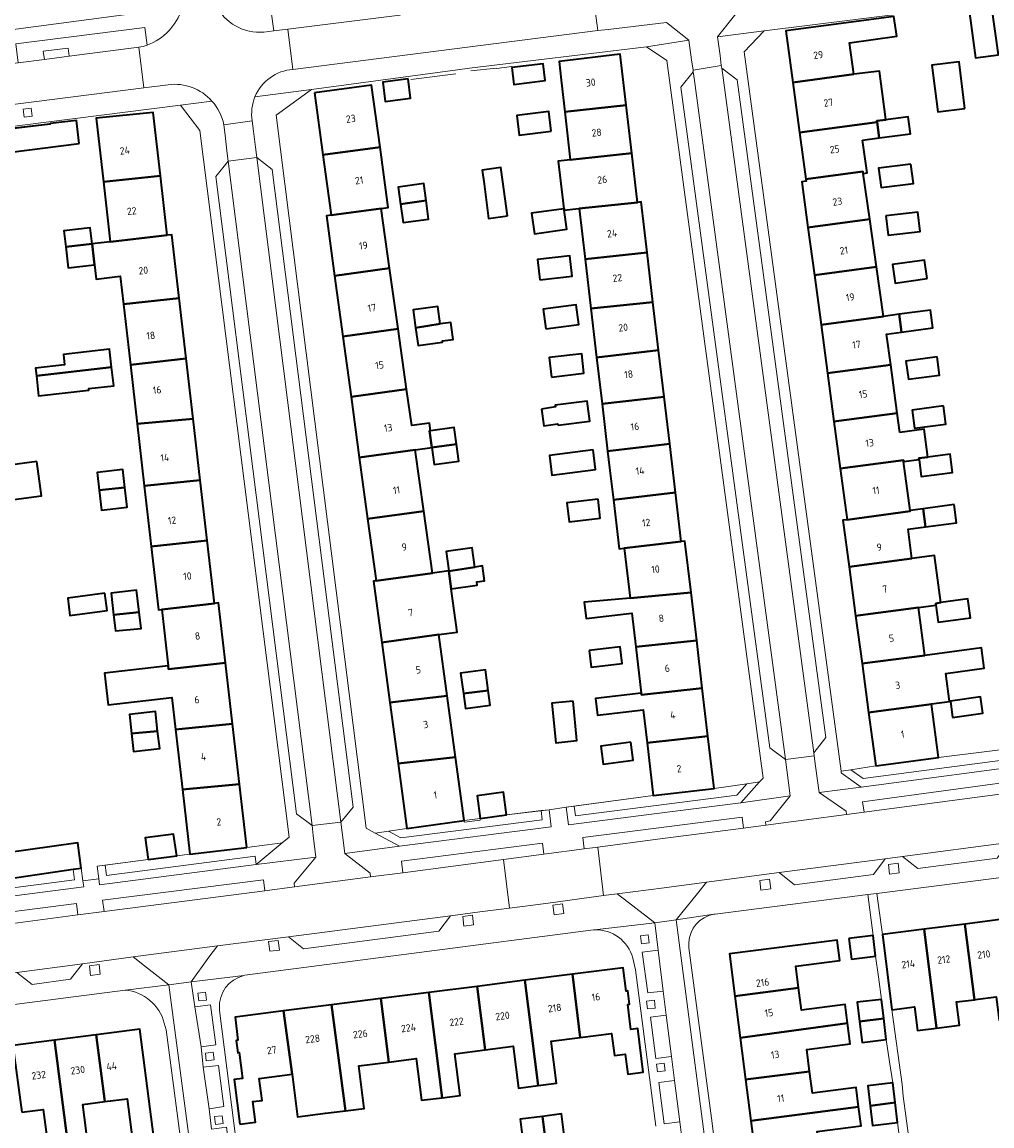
# Model space of a CAD drawing. Extents: x 151587 to 155483, y 462503 to 464608.
# Tile 61 of 236: x 152750 to 152869, y 463603 to 463739. Entities that reach past the tile are written whole.
import ezdxf
from ezdxf.enums import TextEntityAlignment as Align

# ---------------------------------------------------------------- set-up
doc = ezdxf.new("R2010")
doc.units = 0
doc.header["$LTSCALE"] = 0.5
for name, color, linetype, lineweight in [('B-RO-GR-BEPLANTING_CULTUUR_BODEMBEDEKKER-GV', 251, 'CONTINUOUS', 18), ('B-RO-GR-BEPLANTING_CULTUUR_HEESTERS-GV', 251, 'CONTINUOUS', 18), ('B-RO-GR-GROENVOORZIENING-GV', 251, 'CONTINUOUS', 18), ('B-RO-GR-HAAG-GV', 251, 'CONTINUOUS', 13), ('B-RO-IE-TERREINAFSCHEIDING_KUNSTMATIG_MUUR-G', 251, 'IE-TERREINAFSCHEIDING-KUNSTMATIG-DICHT', 18), ('B-RO-OG-BEBOUWING-GV', 6, 'CONTINUOUS', 35), ('B-RO-OG-BEBOUWING-T18', 1, 'CONTINUOUS', 18), ('B-RO-OG-TERREIN_CULTUURSCHEIDING-GV', 251, 'CONTINUOUS', 18), ('B-RO-VH-VERHARDING_BETONSTRAATSTEEN-GV', 251, 'CONTINUOUS', 18), ('B-RO-VH-VERHARDING_STRAATBAKSTEEN-GV', 251, 'CONTINUOUS', 18), ('B-RO-VH-VERHARDING_TEGEL-GV', 251, 'CONTINUOUS', 18)]:
    doc.layers.add(name, color=color, linetype=linetype, lineweight=lineweight)
doc.styles.add('NLCS-ISO-M200-T18', font='NLCS-ISO.ttf', dxfattribs={"height": 0.36})
doc.linetypes.add('IE-TERREINAFSCHEIDING-KUNSTMATIG-DICHT', pattern='A,8,-1,[82,NLCS.SHX,S=0.75,R=90,X=0,Y=0],-1', length=10)

msp = doc.modelspace()

# ---------------------------------------------------------------- linework, layer by layer
at = {"layer": 'B-RO-GR-BEPLANTING_CULTUUR_BODEMBEDEKKER-GV', "flags": 128}
for points in [[(152764.791, 463740.073), (152766.424, 463741.722), (152765.984, 463741.753), (152764.132, 463741.882), (152756.588, 463742.405), (152756.526, 463741.016), (152747.742, 463739.7), (152747.793, 463737.812)], [(152838.848, 463645.242), (152834.815, 463644.668), (152827.34, 463643.81), (152817.628, 463642.488), (152817.786, 463641.297), (152837.59, 463643.85)]]:
    msp.add_lwpolyline(points, close=True, dxfattribs=at)
at = {"layer": 'B-RO-GR-BEPLANTING_CULTUUR_HEESTERS-GV', "flags": 128}
for points in [[(152862.385, 463648.468), (152854.663, 463647.436), (152851.601, 463646.965), (152853.135, 463645.881), (152874.643, 463648.722), (152874.572, 463649.993)], [(152813.571, 463641.935), (152809.317, 463641.416), (152806.056, 463640.974), (152804.097, 463640.707), (152797.074, 463639.754), (152794.815, 463639.42), (152796.334, 463638.598), (152813.69, 463640.809)], [(152778.554, 463635.333), (152781.747, 463637.975), (152779.878, 463637.726), (152777.382, 463637.395), (152770.396, 463636.591), (152768.787, 463636.366), (152765.276, 463635.933), (152759.981, 463635.253), (152760.151, 463633.96), (152778.426, 463636.325)], [(152739.02, 463632.48), (152737.747, 463632.266), (152739.474, 463631.276), (152756.239, 463633.44), (152756.069, 463634.734), (152748.042, 463633.571), (152745.954, 463633.268), (152745.929, 463633.446)]]:
    msp.add_lwpolyline(points, close=True, dxfattribs=at)
at = {"layer": 'B-RO-GR-GROENVOORZIENING-GV', "flags": 128}
for points in [[(152750.914, 463728.262), (152749.922, 463728.136), (152750.048, 463727.144), (152751.04, 463727.27)], [(152874.572, 463649.993), (152874.643, 463648.722), (152853.135, 463645.881), (152851.601, 463646.965), (152850.402, 463646.781), (152850.431, 463646.568), (152852.877, 463644.838), (152875.693, 463647.852), (152875.66, 463648.446), (152875.567, 463650.118)], [(152827.44, 463641.533), (152838.084, 463642.905), (152840.394, 463645.463), (152838.848, 463645.242), (152837.59, 463643.85), (152817.786, 463641.297), (152817.628, 463642.488), (152816.638, 463642.353), (152816.925, 463640.178)], [(152813.571, 463641.935), (152813.69, 463640.809), (152796.334, 463638.598), (152794.815, 463639.42), (152793.165, 463639.175), (152796.141, 463637.565), (152814.788, 463639.941), (152814.564, 463642.056)], [(152759.197, 463633.539), (152759.289, 463632.84), (152778.554, 463635.333), (152778.426, 463636.325), (152760.151, 463633.96), (152759.981, 463635.253), (152758.989, 463635.126)], [(152856.377, 463634.147), (152857.569, 463634.292), (152857.424, 463635.483), (152856.233, 463635.338)], [(152739.268, 463630.241), (152757.361, 463632.577), (152757.267, 463633.296), (152757.063, 463634.878), (152756.069, 463634.734), (152756.239, 463633.44), (152739.474, 463631.276), (152737.747, 463632.266), (152736.193, 463632.005)], [(152840.569, 463632.181), (152841.761, 463632.326), (152841.616, 463633.517), (152840.425, 463633.372)], [(152815.149, 463629.146), (152816.341, 463629.291), (152816.196, 463630.482), (152815.005, 463630.337)], [(152804.07, 463627.747), (152805.262, 463627.892), (152805.117, 463629.083), (152803.926, 463628.938)], [(152780.221, 463624.654), (152781.413, 463624.799), (152781.268, 463625.99), (152780.077, 463625.845)], [(152825.876, 463625.588), (152826.829, 463625.703), (152826.713, 463626.656), (152825.76, 463626.541)], [(152758.201, 463621.694), (152759.393, 463621.839), (152759.248, 463623.03), (152758.057, 463622.885)], [(152771.487, 463618.547), (152772.44, 463618.663), (152772.325, 463619.616), (152771.372, 463619.5)], [(152826.633, 463617.566), (152827.586, 463617.681), (152827.47, 463618.634), (152826.517, 463618.519)], [(152772.417, 463611.181), (152773.37, 463611.297), (152773.255, 463612.25), (152772.302, 463612.134)], [(152827.849, 463609.839), (152828.802, 463609.954), (152828.686, 463610.907), (152827.733, 463610.792)], [(152773.545, 463603.379), (152774.498, 463603.494), (152774.383, 463604.447), (152773.43, 463604.332)]]:
    msp.add_lwpolyline(points, close=True, dxfattribs=at)
at = {"layer": 'B-RO-GR-HAAG-GV', "flags": 128}
for points in [[(152874.572, 463649.993), (152874.643, 463648.722), (152853.135, 463645.881), (152851.601, 463646.965), (152850.402, 463646.781), (152850.431, 463646.568), (152852.877, 463644.838), (152875.693, 463647.852), (152875.66, 463648.446), (152875.567, 463650.118)], [(152816.638, 463642.353), (152816.925, 463640.178), (152827.44, 463641.533), (152838.084, 463642.905), (152840.394, 463645.463), (152838.848, 463645.242), (152837.59, 463643.85), (152817.786, 463641.297), (152817.628, 463642.488)], [(152796.141, 463637.565), (152814.788, 463639.941), (152814.564, 463642.056), (152813.571, 463641.935), (152813.69, 463640.809), (152796.334, 463638.598), (152794.815, 463639.42), (152793.165, 463639.175)], [(152778.554, 463635.333), (152778.426, 463636.325), (152760.151, 463633.96), (152759.981, 463635.253), (152758.989, 463635.126), (152759.197, 463633.539), (152759.289, 463632.84)], [(152739.268, 463630.241), (152757.361, 463632.577), (152757.267, 463633.296), (152757.063, 463634.878), (152756.069, 463634.734), (152756.239, 463633.44), (152739.474, 463631.276), (152737.747, 463632.266), (152736.193, 463632.005)]]:
    msp.add_lwpolyline(points, close=True, dxfattribs=at)
at = {"layer": 'B-RO-IE-TERREINAFSCHEIDING_KUNSTMATIG_MUUR-G', "flags": 128}
for points in [[(152808.079, 463733.155), (152808.075, 463733.184), (152804.933, 463732.853)], [(152808.079, 463733.155), (152809.938, 463733.4), (152809.96, 463733.251)], [(152797.561, 463731.769), (152803.096, 463732.498)], [(152747.471, 463725.735), (152753.238, 463726.392)], [(152862.385, 463648.468), (152875.567, 463650.118)], [(152827.34, 463643.81), (152816.638, 463642.353)], [(152804.097, 463640.707), (152804.125, 463640.501), (152806.086, 463640.765), (152806.056, 463640.974)], [(152809.317, 463641.416), (152814.564, 463642.056)], [(152758.989, 463635.126), (152765.276, 463635.933)], [(152768.787, 463636.366), (152770.396, 463636.591)]]:
    msp.add_lwpolyline(points, dxfattribs=at)
at = {"layer": 'B-RO-OG-BEBOUWING-GV', "flags": 128}
for points in [[(152869.745, 463734.814), (152868.907, 463740.918), (152866.092, 463740.532), (152866.93, 463734.428)], [(152851.983, 463732.422), (152851.435, 463736.299), (152857.257, 463737.122), (152856.891, 463739.536), (152843.644, 463737.766), (152844.493, 463731.42)], [(152816.459, 463727.817), (152824.007, 463728.635), (152823.267, 463734.915), (152815.765, 463733.977), (152816.02, 463731.711)], [(152809.96, 463733.251), (152810.22, 463731.171), (152814.05, 463731.65), (152813.79, 463733.73)], [(152865.634, 463728.232), (152864.903, 463733.969), (152861.561, 463733.543), (152862.293, 463727.805)], [(152797.221, 463731.859), (152794.108, 463731.465), (152794.407, 463729.097), (152797.521, 463729.491)], [(152851.983, 463732.422), (152844.493, 463731.42), (152845.316, 463725.256), (152854.832, 463726.528), (152854.809, 463726.703), (152855.904, 463726.849), (152855.862, 463727.182), (152855.147, 463732.823)], [(152785.709, 463730.131), (152786.741, 463722.523), (152793.767, 463723.476), (152792.735, 463731.084)], [(152759.77, 463719.203), (152766.787, 463719.938), (152765.892, 463727.719), (152758.875, 463727.033)], [(152814.808, 463725.435), (152814.509, 463727.849), (152810.559, 463727.361), (152810.857, 463724.947)], [(152816.459, 463727.817), (152817.124, 463721.922), (152824.702, 463722.742), (152824.007, 463728.635)], [(152756.81, 463723.902), (152756.485, 463726.761), (152753.238, 463726.392), (152753.248, 463726.308), (152747.702, 463725.633), (152748.107, 463722.795)], [(152853.062, 463724.332), (152855.09, 463724.604), (152854.832, 463726.528), (152845.316, 463725.256), (152846.081, 463719.539), (152853.099, 463720.477), (152853.133, 463720.24), (152853.601, 463720.306)], [(152855.09, 463724.604), (152858.929, 463725.118), (152858.642, 463727.215), (152855.904, 463726.849), (152854.809, 463726.703), (152854.832, 463726.528)], [(152786.741, 463722.523), (152787.747, 463715.11), (152793.909, 463715.946), (152794.773, 463716.063), (152793.767, 463723.476)], [(152825.417, 463716.681), (152824.702, 463722.742), (152817.124, 463721.922), (152815.668, 463721.764), (152816.335, 463715.91), (152816.368, 463715.915), (152816.394, 463715.73), (152817.806, 463715.88), (152818.218, 463715.929)], [(152809.417, 463715.05), (152808.836, 463719.226), (152808.593, 463720.971), (152806.323, 463720.655), (152806.539, 463718.956), (152807.079, 463714.713)], [(152859.001, 463721.381), (152855.015, 463720.871), (152855.319, 463718.496), (152859.305, 463719.006)], [(152767.626, 463712.646), (152766.787, 463719.938), (152759.77, 463719.203), (152760.617, 463711.839), (152761.338, 463711.922)], [(152846.081, 463719.539), (152846.115, 463719.286), (152845.597, 463719.216), (152846.346, 463713.611), (152853.931, 463714.625), (152853.133, 463720.24), (152853.099, 463720.477)], [(152796.283, 463716.475), (152799.413, 463716.912), (152799.131, 463718.989), (152796, 463718.564)], [(152799.413, 463716.912), (152796.283, 463716.475), (152796.591, 463714.203), (152799.723, 463714.628)], [(152818.953, 463709.687), (152826.578, 463710.538), (152825.848, 463716.732), (152825.417, 463716.681), (152818.218, 463715.929)], [(152787.747, 463715.11), (152787.186, 463715.033), (152788.187, 463707.653), (152794.94, 463708.601), (152793.909, 463715.946)], [(152816.394, 463715.73), (152816.368, 463715.915), (152816.335, 463715.91), (152812.37, 463715.348), (152812.73, 463712.808), (152816.728, 463713.375)], [(152855.912, 463715.041), (152856.178, 463712.662), (152860.11, 463713.102), (152859.844, 463715.481)], [(152854.765, 463708.757), (152853.931, 463714.625), (152846.346, 463713.611), (152847.131, 463707.737)], [(152755.145, 463711.209), (152758.391, 463711.583), (152758.164, 463713.554), (152754.918, 463713.181)], [(152762.231, 463704.158), (152769.095, 463704.915), (152768.198, 463712.712), (152767.626, 463712.646), (152761.338, 463711.922), (152760.617, 463711.839), (152758.391, 463711.583), (152758.688, 463708.999), (152758.887, 463707.264), (152761.835, 463707.603)], [(152758.391, 463711.583), (152755.145, 463711.209), (152755.442, 463708.626), (152758.688, 463708.999)], [(152813.407, 463707.184), (152817.376, 463707.634), (152817.096, 463710.105), (152813.127, 463709.654)], [(152818.953, 463709.687), (152819.666, 463703.64), (152827.301, 463704.411), (152826.578, 463710.538)], [(152788.187, 463707.653), (152789.199, 463700.197), (152795.987, 463701.15), (152794.94, 463708.601)], [(152855.629, 463702.681), (152854.765, 463708.757), (152847.131, 463707.737), (152847.945, 463701.653)], [(152860.973, 463707.335), (152860.646, 463709.602), (152856.741, 463709.04), (152857.067, 463706.773)], [(152769.095, 463704.915), (152762.231, 463704.158), (152763.088, 463696.709), (152769.947, 463697.511)], [(152801.151, 463701.754), (152800.862, 463703.885), (152797.842, 463703.475), (152798.142, 463701.248)], [(152814.119, 463701.137), (152818.178, 463701.675), (152817.857, 463704.092), (152813.799, 463703.554)], [(152820.373, 463697.638), (152827.993, 463698.543), (152827.301, 463704.411), (152819.666, 463703.64)], [(152857.553, 463702.939), (152857.845, 463700.752), (152861.671, 463701.263), (152861.379, 463703.451)], [(152798.142, 463701.248), (152798.433, 463699.086), (152801.458, 463699.497), (152801.436, 463699.651), (152802.747, 463699.829), (152802.462, 463701.932), (152801.151, 463701.754)], [(152847.945, 463701.653), (152848.741, 463695.692), (152856.511, 463696.73), (152856.006, 463700.506), (152857.845, 463700.752), (152857.553, 463702.939), (152855.629, 463702.681)], [(152789.199, 463700.197), (152790.206, 463692.775), (152797.028, 463693.733), (152795.987, 463701.15)], [(152760.775, 463696.439), (152760.523, 463698.633), (152754.853, 463697.981), (152754.998, 463696.721), (152751.446, 463696.312), (152751.55, 463695.36)], [(152814.814, 463695.222), (152818.814, 463695.683), (152818.539, 463698.071), (152814.539, 463697.61)], [(152821.045, 463691.928), (152828.673, 463692.777), (152827.993, 463698.543), (152820.373, 463697.638)], [(152862.21, 463697.684), (152858.383, 463697.178), (152858.678, 463694.943), (152862.505, 463695.448)], [(152760.775, 463696.439), (152751.55, 463695.36), (152751.818, 463692.913), (152758.002, 463693.624), (152757.982, 463693.805), (152761.038, 463694.156)], [(152763.919, 463689.481), (152770.803, 463690.071), (152769.947, 463697.511), (152763.088, 463696.709)], [(152849.537, 463689.743), (152857.307, 463690.782), (152856.511, 463696.73), (152848.741, 463695.692)], [(152791.215, 463685.336), (152798.077, 463686.267), (152800.116, 463686.543), (152799.837, 463688.605), (152799.96, 463688.622), (152799.829, 463689.551), (152797.658, 463689.246), (152797.028, 463693.733), (152790.206, 463692.775)], [(152813.6, 463691.29), (152813.87, 463689.236), (152815.6, 463689.479), (152815.654, 463689.317), (152819.532, 463689.803), (152819.195, 463692.262), (152815.276, 463691.777), (152815.33, 463691.56)], [(152821.73, 463686.11), (152829.353, 463687.009), (152828.673, 463692.777), (152821.045, 463691.928)], [(152862.977, 463691.673), (152859.15, 463691.168), (152859.445, 463688.932), (152863.272, 463689.438)], [(152764.795, 463681.866), (152771.67, 463682.535), (152770.803, 463690.071), (152763.919, 463689.481)], [(152857.624, 463688.409), (152857.307, 463690.782), (152849.537, 463689.743), (152850.309, 463683.964), (152858.079, 463685.002), (152858.099, 463684.854), (152859.99, 463685.106), (152859.974, 463685.233), (152861.073, 463685.378), (152860.621, 463688.805)], [(152803.168, 463686.957), (152802.889, 463689.018), (152799.96, 463688.622), (152799.837, 463688.605), (152800.116, 463686.543)], [(152803.168, 463686.957), (152800.116, 463686.543), (152800.396, 463684.482), (152803.448, 463684.896)], [(152829.353, 463687.009), (152821.73, 463686.11), (152821.962, 463684.066), (152822.437, 463680.143), (152830.057, 463681.041)], [(152792.24, 463677.78), (152799.133, 463678.748), (152798.077, 463686.267), (152791.215, 463685.336)], [(152819.939, 463686.262), (152814.588, 463685.588), (152814.885, 463683.155), (152820.25, 463683.87)], [(152859.99, 463685.106), (152860.269, 463682.997), (152864.096, 463683.503), (152863.801, 463685.738), (152861.073, 463685.378), (152859.974, 463685.233)], [(152751.596, 463684.842), (152747.015, 463684.208), (152747.541, 463680.005), (152752.163, 463680.626)], [(152851.148, 463677.688), (152858.918, 463678.727), (152858.905, 463678.823), (152858.099, 463684.854), (152858.079, 463685.002), (152850.309, 463683.964)], [(152759.264, 463681.328), (152762.406, 463681.634), (152762.15, 463683.87), (152759.013, 463683.509)], [(152759.264, 463681.328), (152759.548, 463678.851), (152762.684, 463679.212), (152762.406, 463681.634)], [(152765.656, 463674.383), (152772.522, 463675.123), (152771.67, 463682.535), (152764.795, 463681.866)], [(152820.547, 463680.208), (152816.728, 463679.744), (152817.002, 463677.411), (152820.822, 463677.859)], [(152830.769, 463675), (152830.057, 463681.041), (152822.437, 463680.143), (152823.145, 463674.1), (152823.761, 463674.173)], [(152792.24, 463677.78), (152793.27, 463670.19), (152800.203, 463671.131), (152799.133, 463678.748)], [(152858.905, 463678.823), (152858.918, 463678.727), (152851.148, 463677.688), (152850.628, 463677.619), (152851.393, 463671.894), (152859.116, 463672.926), (152858.637, 463676.514), (152860.78, 463676.797), (152860.485, 463679.032)], [(152864.312, 463679.538), (152860.485, 463679.032), (152860.78, 463676.797), (152864.607, 463677.303)], [(152772.522, 463675.123), (152765.656, 463674.383), (152766.549, 463666.619), (152766.936, 463666.663), (152773.41, 463667.408)], [(152831.975, 463668.762), (152831.233, 463675.054), (152830.769, 463675), (152823.761, 463674.173), (152824.48, 463668.067)], [(152802.218, 463671.357), (152805.405, 463671.872), (152805.085, 463674.23), (152801.889, 463673.796), (152802.212, 463671.4)], [(152859.922, 463666.893), (152862.071, 463667.18), (152862.04, 463667.412), (152862.666, 463667.497), (152861.89, 463673.297), (152859.116, 463672.926), (152851.393, 463671.894), (152852.2, 463665.861)], [(152805.405, 463671.872), (152802.218, 463671.357), (152802.508, 463669.208), (152805.707, 463669.642), (152805.652, 463670.045), (152806.609, 463670.175), (152806.361, 463672.002)], [(152793.973, 463662.608), (152800.995, 463663.568), (152803.228, 463663.873), (152802.508, 463669.208), (152802.218, 463671.357), (152802.212, 463671.4), (152800.203, 463671.131), (152793.27, 463670.19), (152792.95, 463670.147)], [(152759.946, 463668.663), (152755.388, 463668.058), (152755.67, 463665.935), (152760.228, 463666.54)], [(152764.162, 463666.344), (152763.845, 463669.041), (152760.719, 463668.681), (152761.029, 463665.983)], [(152832.674, 463662.828), (152831.975, 463668.762), (152824.48, 463668.067), (152821.695, 463667.809), (152818.857, 463667.546), (152819.093, 463665.543), (152824.7, 463666.204), (152825.189, 463662.056)], [(152862.666, 463667.497), (152862.04, 463667.412), (152862.071, 463667.18), (152862.353, 463665.106), (152866.314, 463665.645), (152866.001, 463667.951)], [(152767.733, 463659.735), (152767.779, 463659.334), (152774.772, 463660.083), (152773.923, 463667.467), (152773.41, 463667.408), (152766.936, 463666.663)], [(152860.708, 463661.016), (152859.922, 463666.893), (152852.2, 463665.861), (152852.982, 463660.034)], [(152761.029, 463665.983), (152761.254, 463664.023), (152764.398, 463664.338), (152764.162, 463666.344)], [(152800.995, 463663.568), (152793.973, 463662.608), (152794.974, 463655.23), (152802.016, 463656.042)], [(152833.362, 463656.992), (152832.674, 463662.828), (152825.189, 463662.056), (152825.858, 463656.378), (152825.884, 463656.167)], [(152819.452, 463661.63), (152819.693, 463659.574), (152823.513, 463660.022), (152823.272, 463662.078)], [(152860.708, 463661.016), (152852.982, 463660.034), (152853.785, 463654.003), (152861.508, 463655.035), (152861.505, 463655.055), (152863.751, 463655.359), (152863.287, 463658.79), (152867.988, 463659.427), (152867.645, 463661.955)], [(152774.772, 463660.083), (152767.779, 463659.334), (152767.733, 463659.735), (152759.929, 463658.838), (152760.379, 463654.926), (152768.183, 463655.831), (152768.632, 463651.927), (152775.633, 463652.604)], [(152807.051, 463656.716), (152806.707, 463659.247), (152803.659, 463658.833), (152803.999, 463656.316)], [(152826.581, 463650.251), (152834.057, 463651.095), (152833.362, 463656.992), (152825.884, 463656.167), (152825.858, 463656.378), (152820.223, 463655.714), (152820.464, 463653.673), (152826.1, 463654.338)], [(152794.974, 463655.23), (152795.99, 463647.743), (152803.037, 463648.519), (152802.016, 463656.042)], [(152807.051, 463656.716), (152803.999, 463656.316), (152804.247, 463654.486), (152807.297, 463654.9)], [(152864.12, 463653.401), (152867.827, 463653.903), (152867.555, 463655.907), (152863.848, 463655.405)], [(152817.499, 463655.406), (152814.892, 463655.158), (152815.355, 463650.29), (152817.961, 463650.538)], [(152854.663, 463647.436), (152862.385, 463648.468), (152861.508, 463655.035), (152853.785, 463654.003)], [(152766.441, 463651.715), (152766.164, 463654.103), (152762.963, 463653.735), (152763.231, 463651.405)], [(152763.231, 463651.405), (152763.486, 463649.19), (152766.691, 463649.559), (152766.441, 463651.715)], [(152769.484, 463644.523), (152776.485, 463645.193), (152775.633, 463652.604), (152768.632, 463651.927)], [(152824.594, 463650.354), (152820.883, 463649.866), (152821.175, 463647.659), (152824.885, 463648.149)], [(152834.057, 463651.095), (152826.581, 463650.251), (152827.34, 463643.81), (152834.815, 463644.668)], [(152795.99, 463647.743), (152797.074, 463639.754), (152804.097, 463640.707), (152803.037, 463648.519)], [(152777.382, 463637.395), (152776.485, 463645.193), (152769.484, 463644.523), (152770.396, 463636.591)], [(152806.056, 463640.974), (152809.317, 463641.416), (152808.944, 463644.194), (152805.682, 463643.751)], [(152765.276, 463635.933), (152768.787, 463636.366), (152768.407, 463639.026), (152764.896, 463638.593)], [(152756.069, 463634.734), (152757.063, 463634.878), (152756.626, 463637.971), (152747.603, 463636.709), (152748.042, 463633.571)], [(152865.622, 463628.006), (152866.792, 463618.707), (152866.906, 463618.722), (152869.461, 463619.048), (152869.823, 463616.206), (152872.141, 463616.501), (152870.583, 463628.638)], [(152856.664, 463617.468), (152859.433, 463617.821), (152859.801, 463614.931), (152862.123, 463615.226), (152860.63, 463627.37), (152855.486, 463626.715)], [(152866.792, 463618.707), (152865.622, 463628.006), (152860.63, 463627.37), (152862.123, 463615.226), (152864.957, 463615.587), (152864.596, 463618.428)], [(152837.356, 463619.12), (152845.19, 463620.154), (152844.845, 463622.838), (152850.266, 463623.535), (152849.946, 463626.027), (152836.687, 463624.322)], [(152851.378, 463626.215), (152851.692, 463623.7), (152854.65, 463624.07), (152854.336, 463626.585)], [(152811.569, 463621.089), (152813.213, 463608.158), (152815.459, 463608.443), (152814.806, 463613.602), (152818.351, 463614.051), (152817.418, 463621.83)], [(152817.418, 463621.83), (152818.351, 463614.051), (152822.212, 463614.54), (152822.552, 463611.857), (152823.89, 463612.026), (152824.203, 463609.551), (152826.09, 463609.791), (152825.44, 463615.154), (152824.598, 463615.048), (152824.209, 463618.12), (152824.435, 463618.148), (152824.225, 463619.802), (152823.994, 463619.772), (152823.633, 463622.617)], [(152813.213, 463608.158), (152811.569, 463621.089), (152805.68, 463620.343), (152806.668, 463612.535), (152810.135, 463612.974), (152810.784, 463607.851)], [(152801.396, 463606.661), (152799.748, 463619.592), (152793.854, 463618.845), (152794.853, 463611.037), (152798.195, 463611.46), (152798.844, 463606.338)], [(152799.748, 463619.592), (152801.396, 463606.661), (152803.603, 463606.941), (152802.954, 463612.065), (152806.668, 463612.535), (152805.68, 463620.343)], [(152845.19, 463620.154), (152837.356, 463619.12), (152838.012, 463614.015), (152851.197, 463615.808), (152850.9, 463618.116), (152845.54, 463617.427)], [(152789.507, 463605.051), (152787.795, 463618.078), (152781.913, 463617.333), (152782.95, 463609.543), (152783.612, 463604.305), (152787.056, 463604.741)], [(152789.507, 463605.051), (152791.83, 463605.345), (152791.168, 463610.57), (152794.853, 463611.037), (152793.854, 463618.845), (152787.795, 463618.078)], [(152855.36, 463618.74), (152852.399, 463618.381), (152852.683, 463616.033), (152855.645, 463616.387)], [(152776.555, 463603.418), (152778.443, 463603.657), (152778.124, 463606.179), (152779.262, 463606.323), (152778.919, 463609.033), (152782.95, 463609.543), (152781.913, 463617.333), (152775.951, 463616.578), (152776.312, 463613.723), (152776.106, 463613.697), (152776.298, 463612.184), (152776.462, 463612.205), (152776.863, 463609.041), (152775.859, 463608.914)], [(152855.645, 463616.387), (152852.683, 463616.033), (152852.997, 463613.446), (152855.958, 463613.805)], [(152758.89, 463614.378), (152759.948, 463606.183), (152762.689, 463606.536), (152763.348, 463601.423), (152765.952, 463601.759), (152764.237, 463615.067)], [(152838.67, 463608.901), (152846.543, 463609.893), (152846.195, 463612.598), (152851.521, 463613.283), (152851.197, 463615.808), (152838.012, 463614.015)], [(152749.738, 463604.868), (152752.378, 463605.208), (152753.069, 463600.027), (152755.34, 463600.296), (152755.477, 463600.312), (152755.468, 463600.384), (152753.768, 463613.718), (152748.635, 463613.057)], [(152758.89, 463614.378), (152753.768, 463613.718), (152755.468, 463600.384), (152755.477, 463600.312), (152757.036, 463600.497), (152757.922, 463600.602), (152757.909, 463600.699), (152757.248, 463605.835), (152759.948, 463606.183)], [(152839.322, 463603.826), (152852.561, 463605.522), (152852.253, 463607.913), (152846.887, 463607.223), (152846.543, 463609.893), (152838.67, 463608.901)], [(152857.051, 463606.059), (152856.762, 463608.483), (152853.699, 463608.118), (152853.99, 463605.682)], [(152852.561, 463605.522), (152839.322, 463603.826), (152839.97, 463598.786), (152847.835, 463599.775), (152847.485, 463602.496), (152852.861, 463603.187)], [(152857.051, 463606.059), (152853.99, 463605.682), (152854.279, 463603.253), (152857.342, 463603.618)], [(152814.097, 463601.421), (152813.737, 463604.371), (152810.983, 463604.016), (152811.363, 463601.068)], [(152816.42, 463601.721), (152816.04, 463604.668), (152813.737, 463604.371), (152814.097, 463601.421)]]:
    msp.add_lwpolyline(points, close=True, dxfattribs=at)
at = {"layer": 'B-RO-OG-TERREIN_CULTUURSCHEIDING-GV', "flags": 128}
for points in [[(152795.86, 463742.125), (152780.394, 463740.117), (152780.699, 463737.753), (152782.442, 463737.973), (152796.194, 463739.711), (152796.257, 463739.719)], [(152853.235, 463641.741), (152874.864, 463644.626), (152874.763, 463645.982), (152853.057, 463643.017)], [(152818.828, 463637.242), (152820.532, 463637.464), (152827.866, 463638.421), (152838.426, 463639.799), (152838.257, 463641.14), (152827.68, 463639.79), (152818.674, 463638.641)], [(152808.932, 463635.947), (152813.898, 463636.605), (152813.731, 463637.937), (152796.416, 463635.709), (152796.568, 463634.31)], [(152779.615, 463632.103), (152779.447, 463633.433), (152759.664, 463630.936), (152759.858, 463629.532)], [(152756.646, 463629.12), (152756.477, 463630.529), (152739.172, 463628.303), (152739.38, 463626.825)]]:
    msp.add_lwpolyline(points, close=True, dxfattribs=at)
msp.add_lwpolyline([(152765.137, 463736.017), (152764.884, 463738.193), (152749.011, 463736.155), (152749.301, 463733.839), (152752.522, 463734.259), (152752.393, 463735.25), (152755.45, 463735.649), (152755.579, 463734.657), (152764.123, 463735.77)], dxfattribs=at)
at = {"layer": 'B-RO-OG-TERREIN_CULTUURSCHEIDING-GV'}
msp.add_lwpolyline([(152764.123, 463735.77, 0.0836666), (152765.137, 463736.017)], format="xyb", dxfattribs=at)
at = {"layer": 'B-RO-VH-VERHARDING_BETONSTRAATSTEEN-GV', "flags": 128}
for points in [[(152835.747, 463733.191), (152835.863, 463732.333), (152847.068, 463649.057), (152848.528, 463650.918), (152837.655, 463731.727)], [(152843.592, 463648.231), (152832.388, 463731.671), (152832.245, 463732.729), (152830.737, 463730.849), (152841.652, 463649.672)], [(152778.619, 463722.192), (152788.951, 463640.533), (152790.449, 463642.381), (152780.522, 463720.722)], [(152785.429, 463640.106), (152775.103, 463721.755), (152773.609, 463719.872), (152783.499, 463641.555)], [(152857.956, 463636.306), (152859.846, 463634.829), (152869.574, 463636.11), (152871.036, 463638.025)], [(152855.824, 463636.013), (152842.795, 463634.352), (152844.681, 463632.833), (152854.378, 463634.104)], [(152830.15, 463628.513), (152832.755, 463631.754), (152833.893, 463633.142), (152828.668, 463632.461), (152822.899, 463631.71), (152824.278, 463630.655), (152827.515, 463628.144)], [(152782.498, 463626.449), (152784.34, 463624.938), (152800.991, 463627.118), (152802.44, 463629.027)], [(152827.515, 463628.144), (152827.93, 463624.809), (152828.552, 463619.751), (152828.931, 463616.805), (152829.584, 463611.714), (152829.961, 463608.762), (152830.61, 463603.708), (152830.988, 463600.76), (152831.638, 463595.688), (152832.02, 463592.707), (152832.672, 463587.605), (152832.77, 463586.836), (152835.547, 463587.116), (152830.15, 463628.513)], [(152770.55, 463620.911), (152772.744, 463623.919), (152773.774, 463625.306), (152763.44, 463623.961), (152764.806, 463622.861), (152767.796, 463620.53)], [(152749.136, 463622.043), (152751.005, 463620.571), (152755.74, 463621.209), (152757.212, 463623.115)]]:
    msp.add_lwpolyline(points, close=True, dxfattribs=at)
msp.add_lwpolyline([(152773.072, 463602.814), (152772.761, 463605.313), (152772.019, 463610.4), (152771.77, 463612.929), (152771.028, 463617.835), (152770.55, 463620.911), (152767.796, 463620.53), (152771.737, 463590.812)], dxfattribs=at)
at = {"layer": 'B-RO-VH-VERHARDING_STRAATBAKSTEEN-GV', "flags": 128}
for points in [[(152779.493, 463737.614), (152780.699, 463737.753), (152780.394, 463740.117), (152795.86, 463742.125), (152796.257, 463739.719), (152799.84, 463740.156), (152803.994, 463740.661), (152803.876, 463741.654), (152803.7, 463743.135), (152821.506, 463745.455), (152821.819, 463742.98), (152821.986, 463742.989), (152828.26, 463747.78), (152828.324, 463748.267), (152820.76, 463747.251), (152801.212, 463744.715), (152799.113, 463744.433), (152787.654, 463742.96), (152781.118, 463742.12), (152773.582, 463740.944)], [(152886.739, 463746.089), (152885.313, 463745.913), (152885.009, 463745.875), (152883.967, 463744.545), (152878.206, 463743.846), (152876.935, 463744.856), (152868.615, 463743.824), (152865.117, 463743.366), (152841.312, 463740.389), (152840.079, 463740.213), (152837.461, 463739.872), (152835.234, 463737.046), (152840.943, 463737.748), (152864.051, 463740.643), (152864.053, 463740.627), (152865.959, 463740.864)], [(152819.887, 463742.694), (152820.527, 463737.797), (152821.801, 463737.936), (152828.944, 463738.798), (152831.711, 463736.618), (152832.029, 463734.212), (152832.229, 463732.946), (152835.692, 463733.49), (152835.536, 463734.744), (152835.234, 463737.046), (152837.461, 463739.872)], [(152764.791, 463740.073), (152747.793, 463737.812), (152746.068, 463737.587), (152732.617, 463735.839), (152732.617, 463739.81)], [(152778.4, 463729.655), (152785.344, 463730.576), (152803.275, 463732.954), (152804.764, 463733.166), (152826.488, 463735.812), (152831.711, 463736.618), (152828.944, 463738.798), (152821.801, 463737.936), (152820.527, 463737.797), (152783.067, 463733.026)], [(152749.301, 463733.839), (152749.011, 463736.155), (152764.884, 463738.193), (152765.137, 463736.017)], [(152783.067, 463733.026), (152782.442, 463737.973), (152780.699, 463737.753), (152779.493, 463737.614)], [(152764.123, 463735.77), (152764.758, 463730.768), (152767.736, 463731.146)], [(152767.736, 463731.146), (152764.758, 463730.768), (152728.318, 463726.142), (152726.989, 463725.992), (152726.556, 463725.943)], [(152778.058, 463726.703), (152778.214, 463725.438), (152778.477, 463723.459), (152778.619, 463722.192), (152780.522, 463720.722), (152790.449, 463642.381), (152788.951, 463640.533), (152789.109, 463639.259), (152789.437, 463636.655), (152796.141, 463637.565), (152793.165, 463639.175), (152792.044, 463639.782), (152780.985, 463727.393), (152785.344, 463730.576), (152778.4, 463729.655)], [(152720.766, 463719.426), (152723.708, 463719.742), (152723.689, 463719.893), (152726.51, 463723.217), (152769.233, 463728.625), (152769.243, 463728.626), (152773.115, 463729.141)], [(152773.115, 463729.141), (152769.243, 463728.626), (152771.634, 463725.517), (152782.592, 463638.674), (152781.747, 463637.975)], [(152781.747, 463637.975), (152778.554, 463635.333), (152785.859, 463636.206), (152785.562, 463638.871), (152785.429, 463640.106), (152783.499, 463641.555), (152773.609, 463719.872), (152775.103, 463721.755), (152774.946, 463723.02), (152774.733, 463724.964), (152774.571, 463726.21)], [(152774.571, 463726.21), (152778.058, 463726.703)], [(152874.864, 463644.626), (152853.235, 463641.741), (152851.097, 463641.454), (152841.177, 463640.132), (152838.426, 463639.799), (152827.866, 463638.421), (152820.532, 463637.464), (152821.238, 463631.489), (152822.899, 463631.71), (152828.668, 463632.461), (152833.893, 463633.142), (152842.795, 463634.352), (152855.824, 463636.013), (152857.956, 463636.306), (152871.036, 463638.025)], [(152749.136, 463622.043), (152757.212, 463623.115), (152763.44, 463623.961), (152773.774, 463625.306), (152782.498, 463626.449), (152802.44, 463629.027), (152806.038, 463629.494), (152809.66, 463629.965), (152808.932, 463635.947), (152796.568, 463634.31), (152792.576, 463633.8), (152783.243, 463632.568), (152779.615, 463632.103), (152759.858, 463629.532), (152756.646, 463629.12), (152739.38, 463626.825)], [(152834.764, 463629.203), (152830.15, 463628.513), (152835.547, 463587.116), (152835.58, 463586.863), (152835.69, 463586.023), (152835.737, 463585.657), (152835.949, 463584.042)], [(152827.93, 463624.809), (152827.515, 463628.144), (152820.103, 463627.288)], [(152830.988, 463600.76), (152830.61, 463603.708), (152828.67, 463603.462), (152828.02, 463608.516), (152829.961, 463608.762), (152829.584, 463611.714), (152827.641, 463611.468), (152826.987, 463616.558), (152828.931, 463616.805), (152828.552, 463619.751), (152826.679, 463619.532), (152825.968, 463624.559), (152827.93, 463624.809)], [(152836.896, 463585.059), (152834.471, 463604.126), (152831.71, 463625.095), (152831.707, 463625.721)], [(152824.811, 463623.808), (152825.146, 463622.381), (152827.661, 463603.156)], [(152773.512, 463515.098), (152769.547, 463516.267), (152772.808, 463546.497), (152777.419, 463547.117), (152777.356, 463547.596), (152773.85, 463574.363), (152775.503, 463576.842), (152775.379, 463577.764), (152773.535, 463577.486), (152772.11, 463587.837), (152774.044, 463588.086), (152773.889, 463589.127), (152771.737, 463590.812), (152767.796, 463620.53), (152762.452, 463619.872)], [(152777.021, 463621.676), (152770.55, 463620.911), (152771.028, 463617.835), (152772.931, 463618.054), (152773.582, 463613.146), (152771.77, 463612.929), (152772.019, 463610.4), (152773.923, 463610.618), (152774.575, 463605.561), (152772.761, 463605.313), (152773.072, 463602.814), (152774.887, 463603.032), (152775.599, 463597.917), (152773.725, 463597.698)], [(152776.708, 463596.461), (152774.036, 463617.375), (152774.036, 463617.613)], [(152767.258, 463615.821), (152767.47, 463614.988), (152770.248, 463594.161)]]:
    msp.add_lwpolyline(points, dxfattribs=at)
for points in [[(152820.527, 463737.797), (152819.887, 463742.694), (152808.055, 463741.18), (152803.994, 463740.661), (152799.84, 463740.156), (152796.257, 463739.719), (152796.194, 463739.711), (152782.442, 463737.973), (152783.067, 463733.026)], [(152850.402, 463646.781), (152838.513, 463735.177), (152840.943, 463737.748), (152835.234, 463737.046), (152835.536, 463734.744), (152835.692, 463733.49), (152835.747, 463733.191), (152837.655, 463731.727), (152848.528, 463650.918), (152847.068, 463649.057), (152847.114, 463648.662), (152847.267, 463647.42), (152847.713, 463644.165), (152852.877, 463644.838), (152850.431, 463646.568)], [(152727.684, 463731.116), (152728.318, 463726.142), (152764.758, 463730.768), (152764.123, 463735.77), (152755.579, 463734.657), (152752.522, 463734.259), (152749.301, 463733.839), (152745.33, 463733.36), (152741.072, 463732.819)], [(152844.159, 463643.774), (152843.748, 463646.969), (152843.592, 463648.231), (152841.652, 463649.672), (152830.737, 463730.849), (152832.245, 463732.729), (152832.229, 463732.946), (152832.029, 463734.212), (152831.711, 463736.618), (152826.488, 463735.812), (152829.01, 463734.113), (152840.819, 463645.933), (152840.394, 463645.463), (152838.084, 463642.905)], [(152843.592, 463648.231), (152847.114, 463648.662), (152847.068, 463649.057), (152835.863, 463732.333), (152835.747, 463733.191), (152835.692, 463733.49), (152832.229, 463732.946), (152832.245, 463732.729), (152832.388, 463731.671)], [(152750.914, 463728.262), (152751.04, 463727.27), (152750.048, 463727.144), (152749.922, 463728.136)], [(152774.571, 463726.21), (152774.733, 463724.964), (152774.946, 463723.02), (152775.103, 463721.755), (152778.619, 463722.192), (152778.477, 463723.459), (152778.214, 463725.438), (152778.058, 463726.703)], [(152785.429, 463640.106), (152788.951, 463640.533), (152778.619, 463722.192), (152775.103, 463721.755)], [(152875.66, 463648.446), (152875.693, 463647.852), (152852.877, 463644.838), (152847.713, 463644.165), (152851.02, 463641.893), (152851.097, 463641.454), (152853.235, 463641.741), (152853.057, 463643.017), (152874.763, 463645.982), (152874.864, 463644.626), (152879.852, 463645.273), (152879.674, 463646.598), (152896.951, 463648.896), (152897.073, 463647.492), (152899.929, 463647.888), (152899.886, 463648.348), (152902.873, 463651.199), (152901.832, 463651.057), (152897.033, 463650.631), (152878.284, 463648.094), (152878.176, 463648.785)], [(152847.114, 463648.662), (152843.592, 463648.231), (152843.748, 463646.969), (152844.159, 463643.774), (152841.708, 463640.673), (152841.116, 463640.571), (152841.177, 463640.132), (152851.097, 463641.454), (152851.02, 463641.893), (152847.713, 463644.165), (152847.267, 463647.42)], [(152838.084, 463642.905), (152827.44, 463641.533), (152816.925, 463640.178), (152816.638, 463642.353), (152814.564, 463642.056), (152814.788, 463639.941), (152796.141, 463637.565), (152789.437, 463636.655), (152792.534, 463634.249), (152792.576, 463633.8), (152796.568, 463634.31), (152796.416, 463635.709), (152813.731, 463637.937), (152813.898, 463636.605), (152818.828, 463637.242), (152818.674, 463638.641), (152827.68, 463639.79), (152838.257, 463641.14), (152838.426, 463639.799), (152841.177, 463640.132), (152841.116, 463640.571), (152841.708, 463640.673), (152844.159, 463643.774)], [(152785.859, 463636.206), (152783.22, 463633.04), (152783.243, 463632.568), (152792.576, 463633.8), (152792.534, 463634.249), (152789.437, 463636.655), (152789.109, 463639.259), (152788.951, 463640.533), (152785.429, 463640.106), (152785.562, 463638.871)], [(152813.898, 463636.605), (152808.932, 463635.947), (152809.66, 463629.965), (152814.135, 463630.546), (152821.238, 463631.489), (152820.532, 463637.464), (152818.828, 463637.242)], [(152779.615, 463632.103), (152783.243, 463632.568), (152783.22, 463633.04), (152785.859, 463636.206), (152778.554, 463635.333), (152759.289, 463632.84), (152759.197, 463633.539), (152757.267, 463633.296), (152757.361, 463632.577), (152739.268, 463630.241), (152732.989, 463629.249), (152735.249, 463626.737), (152735.338, 463626.286), (152739.38, 463626.825), (152739.172, 463628.303), (152756.477, 463630.529), (152756.646, 463629.12), (152759.858, 463629.532), (152759.664, 463630.936), (152779.447, 463633.433)], [(152825.876, 463625.588), (152825.76, 463626.541), (152826.713, 463626.656), (152826.829, 463625.703)], [(152771.487, 463618.547), (152771.372, 463619.5), (152772.325, 463619.616), (152772.44, 463618.663)], [(152826.633, 463617.566), (152826.517, 463618.519), (152827.47, 463618.634), (152827.586, 463617.681)], [(152772.417, 463611.181), (152772.302, 463612.134), (152773.255, 463612.25), (152773.37, 463611.297)], [(152827.849, 463609.839), (152827.733, 463610.792), (152828.686, 463610.907), (152828.802, 463609.954)], [(152773.545, 463603.379), (152773.43, 463604.332), (152774.383, 463604.447), (152774.498, 463603.494)]]:
    msp.add_lwpolyline(points, close=True, dxfattribs=at)
at = {"layer": 'B-RO-VH-VERHARDING_STRAATBAKSTEEN-GV'}
for points in [[(152765.137, 463736.017, 0.2372524), (152769.399, 463740.505)], [(152769.399, 463740.505, -0.2372524), (152765.137, 463736.017)], [(152773.582, 463740.944, 0.3085366), (152779.493, 463737.614)], [(152779.493, 463737.614, -0.3085366), (152773.582, 463740.944)], [(152765.137, 463736.017, -0.0836666), (152764.123, 463735.77)], [(152783.067, 463733.026, 0.2846694), (152778.4, 463729.655)], [(152778.4, 463729.655, -0.2846694), (152783.067, 463733.026)], [(152773.115, 463729.141, 0.2470489), (152767.736, 463731.146)], [(152767.736, 463731.146, -0.2470489), (152773.115, 463729.141)], [(152774.571, 463726.21, 0.135146), (152773.115, 463729.141)], [(152773.115, 463729.141, -0.135146), (152774.571, 463726.21)], [(152778.4, 463729.655, 0.1382397), (152778.058, 463726.703)], [(152778.058, 463726.703, -0.1382397), (152778.4, 463729.655)], [(152831.707, 463625.721, -0.3512741), (152834.764, 463629.203)], [(152820.103, 463627.288, -0.3529658), (152824.811, 463623.808)], [(152774.036, 463617.613, -0.3615269), (152777.021, 463621.676)], [(152762.452, 463619.872, -0.3176135), (152767.258, 463615.821)]]:
    msp.add_lwpolyline(points, format="xyb", dxfattribs=at)
at = {"layer": 'B-RO-VH-VERHARDING_TEGEL-GV', "flags": 128}
for points in [[(152752.522, 463734.259), (152755.579, 463734.657), (152755.45, 463735.649), (152752.393, 463735.25)], [(152856.377, 463634.147), (152856.233, 463635.338), (152857.424, 463635.483), (152857.569, 463634.292)], [(152840.569, 463632.181), (152840.425, 463633.372), (152841.616, 463633.517), (152841.761, 463632.326)], [(152809.66, 463629.965), (152806.038, 463629.494), (152802.44, 463629.027), (152800.991, 463627.118), (152784.34, 463624.938), (152782.498, 463626.449), (152773.774, 463625.306), (152772.744, 463623.919), (152770.55, 463620.911), (152777.021, 463621.676), (152777.138, 463621.707), (152819.975, 463627.285), (152820.103, 463627.288), (152827.515, 463628.144), (152824.278, 463630.655), (152822.899, 463631.71), (152821.238, 463631.489), (152814.135, 463630.546)], [(152815.149, 463629.146), (152815.005, 463630.337), (152816.196, 463630.482), (152816.341, 463629.291)], [(152804.07, 463627.747), (152803.926, 463628.938), (152805.117, 463629.083), (152805.262, 463627.892)], [(152780.221, 463624.654), (152780.077, 463625.845), (152781.268, 463625.99), (152781.413, 463624.799)], [(152828.552, 463619.751), (152827.93, 463624.809), (152825.968, 463624.559), (152826.679, 463619.532)], [(152748.211, 463621.957), (152746.73, 463620.047), (152742.01, 463619.352), (152740.103, 463620.867), (152733.988, 463620.086), (152732.559, 463618.144), (152721.841, 463616.736), (152719.901, 463618.211), (152711.782, 463617.131), (152710.746, 463615.73), (152708.425, 463612.654), (152713.506, 463613.555), (152713.576, 463613.567), (152762.444, 463619.873), (152762.452, 463619.872), (152767.796, 463620.53), (152764.806, 463622.861), (152763.44, 463623.961), (152757.212, 463623.115), (152755.74, 463621.209), (152751.005, 463620.571), (152749.136, 463622.043)], [(152758.201, 463621.694), (152758.057, 463622.885), (152759.248, 463623.03), (152759.393, 463621.839)], [(152771.77, 463612.929), (152773.582, 463613.146), (152772.931, 463618.054), (152771.028, 463617.835)], [(152829.584, 463611.714), (152828.931, 463616.805), (152826.987, 463616.558), (152827.641, 463611.468)], [(152772.761, 463605.313), (152774.575, 463605.561), (152773.923, 463610.618), (152772.019, 463610.4)], [(152829.961, 463608.762), (152828.02, 463608.516), (152828.67, 463603.462), (152830.61, 463603.708)]]:
    msp.add_lwpolyline(points, close=True, dxfattribs=at)
for points in [[(152871.036, 463638.025), (152869.574, 463636.11), (152859.846, 463634.829), (152857.956, 463636.306), (152855.824, 463636.013), (152854.378, 463634.104), (152844.681, 463632.833), (152842.795, 463634.352), (152833.893, 463633.142), (152832.755, 463631.754), (152830.15, 463628.513), (152834.764, 463629.203), (152834.934, 463629.232), (152853.695, 463631.621), (152854.801, 463631.762), (152868.514, 463633.508), (152921.43, 463640.489), (152930.419, 463641.56), (152932.049, 463641.677), (152936.75, 463642.247), (152939.486, 463642.571), (152940.579, 463642.715), (152946.183, 463643.413), (152950.486, 463643.904)], [(152859.964, 463592.655), (152858.031, 463606.841), (152857.904, 463608.269), (152856.664, 463617.468), (152855.486, 463626.715), (152854.801, 463631.762), (152853.695, 463631.621), (152854.336, 463626.585), (152854.65, 463624.07), (152854.992, 463621.5), (152855.36, 463618.74), (152855.645, 463616.387), (152855.958, 463613.805), (152856.371, 463611.075), (152856.762, 463608.483), (152857.051, 463606.059), (152857.342, 463603.618), (152857.666, 463601.061)]]:
    msp.add_lwpolyline(points, dxfattribs=at)

# ---------------------------------------------------------------- texts
at = {"layer": 'B-RO-OG-BEBOUWING-T18', "style": 'NLCS-ISO-M200-T18'}
for s, rotation, p in [('29', 8, (152847.607, 463734.803)), ('30', 6.7, (152819.652, 463731.417)), ('27', 7.6, (152848.859, 463728.943)), ('23', 7.7, (152790.175, 463726.968)), ('28', 6.7, (152820.377, 463725.266)), ('24', 6.5, (152762.402, 463723.059)), ('25', 7.6, (152849.626, 463723.21)), ('21', 7.7, (152791.203, 463719.39)), ('26', 6.7, (152821.06, 463719.475)), ('23', 7.6, (152849.958, 463716.779)), ('22', 6.5, (152763.258, 463715.615)), ('24', 6.7, (152822.275, 463712.871)), ('19', 7.7, (152791.718, 463711.384)), ('21', 7.6, (152850.761, 463710.774)), ('20', 6.5, (152764.677, 463708.318)), ('22', 6.7, (152822.92, 463707.403)), ('19', 7.6, (152851.529, 463705.031)), ('17', 7.7, (152792.757, 463703.725)), ('20', 6.7, (152823.64, 463701.305)), ('18', 6.5, (152765.597, 463700.323)), ('17', 7.6, (152852.306, 463699.214)), ('15', 7.7, (152793.712, 463696.684)), ('18', 6.7, (152824.317, 463695.56)), ('16', 6.5, (152766.367, 463693.628)), ('15', 7.6, (152853.12, 463693.126)), ('13', 7.7, (152794.757, 463688.982)), ('16', 6.7, (152825.075, 463689.136)), ('13', 7.6, (152853.923, 463687.12)), ('14', 6.5, (152767.323, 463685.319)), ('14', 6.7, (152825.715, 463683.706)), ('11', 7.7, (152795.796, 463681.323)), ('11', 7.6, (152854.702, 463681.293)), ('12', 6.5, (152768.21, 463677.604)), ('12', 6.7, (152826.467, 463677.329)), ('9', 7.7, (152796.744, 463674.335)), ('9', 7.6, (152855.105, 463674.317)), ('10', 6.7, (152827.613, 463671.601)), ('10', 6.5, (152770.1, 463670.754)), ('7', 7.6, (152855.793, 463669.171)), ('7', 7.7, (152797.512, 463666.275)), ('8', 6.7, (152828.323, 463665.577)), ('8', 6.5, (152771.338, 463663.4)), ('5', 7.6, (152856.602, 463663.123)), ('5', 7.7, (152798.466, 463659.245)), ('6', 6.7, (152829.047, 463659.432)), ('3', 7.6, (152857.373, 463657.348)), ('6', 6.5, (152771.265, 463655.574)), ('4', 6.7, (152829.724, 463653.687)), ('3', 7.7, (152799.377, 463652.529)), ('1', 7.6, (152857.968, 463651.322)), ('4', 6.5, (152772.071, 463648.563)), ('2', 6.7, (152830.502, 463647.089)), ('1', 7.7, (152800.554, 463643.856)), ('2', 6.5, (152773.966, 463640.557)), ('210', 7.2, (152867.951, 463624.27)), ('214', 7.2, (152858.663, 463623.087)), ('212', 7.2, (152863.031, 463623.644)), ('216', 7.4, (152840.771, 463620.814)), ('16', 7.2, (152820.289, 463619.045)), ('218', 7.2, (152815.221, 463617.686)), ('15', 7.3, (152841.549, 463617.099)), ('222', 7.2, (152803.165, 463615.993)), ('220', 7.2, (152808.814, 463616.708)), ('226', 7.2, (152791.346, 463614.496)), ('224', 7.2, (152797.261, 463615.245)), ('228', 7.2, (152785.48, 463613.895)), ('27', 7.2, (152780.456, 463612.504)), ('13', 7.4, (152842.31, 463611.958)), ('44', 7.4, (152760.787, 463610.541)), ('232', 7.4, (152751.833, 463609.436)), ('230', 7.4, (152756.625, 463610.053)), ('11', 7.3, (152843.001, 463606.584))]:
    msp.add_text(s, height=0.9, rotation=rotation, dxfattribs=at).set_placement(p, align=Align.MIDDLE)

doc.saveas('drawing.dxf')
